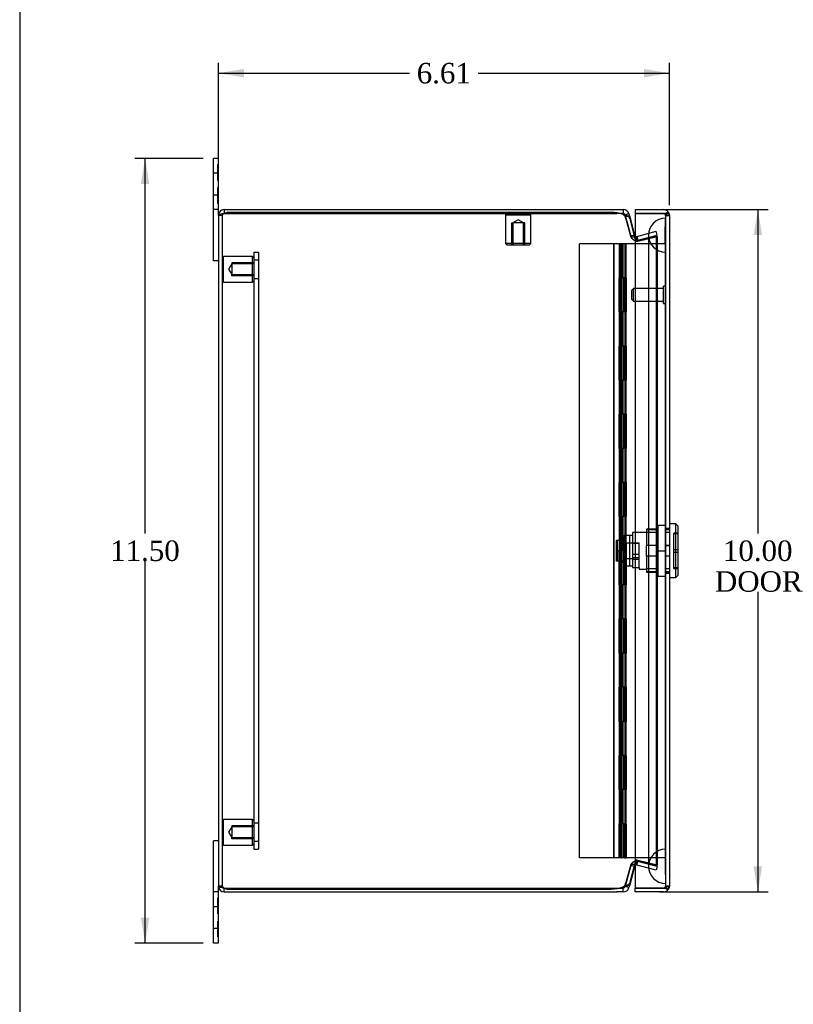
# Model space of a CAD drawing. Header units: inches. Extents: x 0.2 to 65.9, y -0.4 to 43.8.
# Tile 2 of 9: x 0.2 to 11.5, y 15 to 29.4. Entities that reach past the tile are written whole.
import ezdxf
from ezdxf.enums import TextEntityAlignment as Align
from ezdxf.lldxf.tags import DXFTag

# ---------------------------------------------------------------- set-up
doc = ezdxf.new("R2010")
doc.units = ezdxf.units.IN
doc.header["$MEASUREMENT"] = 0
for name, color, linetype in [('COM54601-12', 7, 'Continuous'), ('COM54602-8', 7, 'Continuous'), ('COM54603-5', 7, 'Continuous'), ('COM54604-3', 7, 'Continuous'), ('COM70219', 7, 'Continuous'), ('Default', 7, 'Continuous'), ('HNG14586-9B', 7, 'Continuous'), ('HNG14586-9C', 7, 'Continuous'), ('HNG14586-9P', 7, 'Continuous'), ('LOK10017', 7, 'Continuous'), ('STD26020', 7, 'Continuous'), ('STD26152', 7, 'Continuous')]:
    doc.layers.add(name, color=color, linetype=linetype)
doc.styles.add('SEACAD_Times_New_Roman', font='times.ttf')
tags = doc.linetypes.add('HIDDEN2', pattern=[0.1875, 0.125, -0.0625]).pattern_tags.tags
tags[6:7] = [DXFTag(74, 4), DXFTag(75, 0), DXFTag(340, '0'), DXFTag(46, 0.0), DXFTag(50, 0.0), DXFTag(44, 0.0), DXFTag(45, 0.0)]
tags[4:5] = [DXFTag(74, 4), DXFTag(75, 0), DXFTag(340, '0'), DXFTag(46, 0.0), DXFTag(50, 0.0), DXFTag(44, 0.0), DXFTag(45, 0.0)]
doc.dimstyles.new('HAMMOND_(STH_-_48x32)', dxfattribs={"dimtxt": 0.3, "dimasz": 0.375, "dimexe": 0.15, "dimexo": 0.15, "dimgap": 0.075, "dimtad": 0, "dimtih": 1, "dimtoh": 1, "dimzin": 0, "dimdsep": 46, "dimtxsty": 'SEACAD_Times_New_Roman', "dimblk1": '_SE_FILLED', "dimblk2": '_SE_FILLED', "dimsah": 1, "dimcen": 0.15, "dimadec": 0, "dimazin": 0, "dimtfac": 0.8, "dimtofl": 0, "dimtmove": 0, "dimatfit": 3, "dimfxl": 1, "dimtolj": 1, "dimtzin": 0, "dimarcsym": 0})

# ---------------------------------------------------------------- blocks, each defined once
blk = doc.blocks.new('SE2')
at = {"layer": 'COM54601-12', "color": 7, "linetype": 'Continuous'}
for p, q in [((3.167, 26.627), (3.167, 26.57)), ((3.167, 26.627), (8.92, 26.627)), ((3.207, 26.584), (3.167, 26.569)), ((3.167, 26.57), (3.167, 26.57)), ((8.834, 26.584), (3.207, 26.584)), ((8.92, 26.627), (9.015, 26.627)), ((9.015, 26.57), (8.959, 26.57)), ((9.015, 26.627), (9.015, 26.57)), ((9.098, 26.563), (9.043, 26.548)), ((9.098, 26.563), (9.109, 26.52)), ((3.081, 26.541), (3.081, 16.713)), ((9.109, 26.52), (9.181, 26.254)), ((9.109, 26.491), (9.181, 26.224)), ((9.181, 26.254), (9.173, 26.252)), ((9.181, 17.029), (9.109, 16.763)), ((9.181, 16.999), (9.109, 16.733)), ((9.181, 16.999), (9.173, 17.001)), ((3.167, 16.684), (3.207, 16.669)), ((3.167, 16.684), (3.167, 16.684)), ((3.167, 16.627), (3.167, 16.684)), ((3.167, 16.627), (8.92, 16.627)), ((3.207, 16.669), (8.834, 16.669)), ((9.015, 16.627), (8.92, 16.627)), ((8.959, 16.684), (9.015, 16.684)), ((9.015, 16.627), (9.015, 16.684)), ((9.098, 16.69), (9.043, 16.705)), ((9.109, 16.733), (9.098, 16.69))]:
    blk.add_line(p, q, dxfattribs=at)
at = {"layer": 'COM54601-12', "color": 7, "linetype": 'HIDDEN2'}
for p, q in [((3.167, 26.57), (8.92, 26.57)), ((8.959, 26.57), (8.92, 26.57)), ((3.138, 26.541), (3.081, 26.541)), ((3.138, 26.541), (3.138, 16.713)), ((9.054, 26.506), (9.043, 26.548)), ((9.098, 26.525), (9.043, 26.525)), ((9.054, 26.506), (9.125, 26.239)), ((9.054, 26.491), (9.125, 26.224)), ((9.216, 26.233), (9.495, 26.308)), ((9.51, 26.253), (9.495, 26.308)), ((9.173, 26.252), (9.125, 26.239)), ((9.181, 26.224), (9.125, 26.224)), ((9.208, 26.232), (9.206, 26.175)), ((9.206, 26.175), (9.231, 26.178)), ((9.208, 26.162), (9.206, 26.162)), ((9.208, 26.232), (9.216, 26.233)), ((9.208, 26.162), (9.216, 26.166)), ((9.21, 26.163), (9.214, 26.163)), ((9.214, 26.163), (9.231, 26.166)), ((9.216, 26.166), (9.495, 26.233)), ((9.216, 26.233), (9.231, 26.178)), ((9.216, 26.166), (9.231, 26.166)), ((9.231, 26.178), (9.51, 26.253)), ((9.231, 26.166), (9.51, 26.233)), ((9.495, 26.233), (9.495, 17.02)), ((9.51, 26.233), (9.495, 26.233)), ((9.51, 26.233), (9.51, 17.02)), ((9.125, 17.029), (9.054, 16.763)), ((9.181, 17.029), (9.125, 17.029)), ((9.208, 17.091), (9.206, 17.091)), ((9.208, 17.021), (9.206, 17.078)), ((9.231, 17.075), (9.206, 17.078)), ((9.216, 17.087), (9.208, 17.091)), ((9.214, 17.09), (9.21, 17.09)), ((9.231, 17.087), (9.214, 17.09)), ((9.495, 17.02), (9.216, 17.087)), ((9.216, 17.087), (9.231, 17.087)), ((9.216, 17.02), (9.231, 17.075)), ((9.51, 17.02), (9.231, 17.087)), ((9.51, 17), (9.231, 17.075)), ((9.125, 17.014), (9.054, 16.748)), ((9.173, 17.001), (9.125, 17.014)), ((9.216, 17.02), (9.208, 17.021)), ((9.495, 16.945), (9.216, 17.02)), ((9.51, 17.02), (9.495, 17.02)), ((9.51, 17), (9.495, 16.945)), ((9.043, 16.705), (9.054, 16.748)), ((3.138, 16.713), (3.081, 16.713)), ((3.167, 16.684), (8.92, 16.684)), ((8.92, 16.684), (8.959, 16.684)), ((9.098, 16.728), (9.043, 16.728))]:
    blk.add_line(p, q, dxfattribs=at)
at = {"layer": 'COM54601-12', "color": 7, "linetype": 'Continuous'}
for centre, radius, start, end in [((3.167, 26.541), 0.086, 90, 180), ((3.167, 26.541), 0.029, 90, 114.2827), ((8.834, 26.046), 0.539, 70.3532, 90), ((9.015, 26.541), 0.086, 15, 90), ((9.015, 26.541), 0.029, 15, 90), ((9.209, 26.261), 0.029, 195, 234.6248), ((9.346, 26.261), 0.17, 192.4667, 204.305), ((9.346, 16.993), 0.17, 155.695, 167.5334), ((9.209, 16.992), 0.029, 125.3752, 165), ((3.167, 16.713), 0.086, 180, 270), ((3.167, 16.713), 0.029, 245.7173, 270), ((8.834, 17.207), 0.539, 270, 289.6468), ((9.015, 16.713), 0.029, 270, 345), ((9.015, 16.713), 0.086, 270, 345)]:
    blk.add_arc(centre, radius, start, end, dxfattribs=at)
at = {"layer": 'COM54601-12', "color": 7, "linetype": 'HIDDEN2'}
for centre, radius, start, end in [((3.167, 26.541), 0.029, 114.2827, 180), ((9.209, 26.261), 0.086, 195, 268.4827), ((9.209, 26.261), 0.029, 234.6248, 268.4827), ((9.346, 26.261), 0.17, 204.305, 215.3089), ((9.209, 16.992), 0.086, 91.5173, 165), ((9.346, 16.993), 0.17, 144.6911, 155.695), ((9.209, 16.992), 0.029, 91.5173, 125.3752), ((3.167, 16.713), 0.029, 180, 245.7173)]:
    blk.add_arc(centre, radius, start, end, dxfattribs=at)
for centre, major_axis, start_param, end_param in [((9.004, 26.288), (0, 0.281), -0.768068, -0.568214), ((9.004, 16.965), (0, -0.281), 0.568214, 0.768068)]:
    blk.add_ellipse(centre, major_axis=major_axis, ratio=0.258819, start_param=start_param, end_param=end_param, dxfattribs=at)
at = {"layer": 'COM54601-12', "color": 7, "linetype": 'Continuous'}
for centre, major_axis, start_param, end_param in [((9.059, 26.288), (0, 0.281), -0.768068, -0.568214), ((9.059, 16.965), (0, -0.281), 0.568214, 0.768068)]:
    blk.add_ellipse(centre, major_axis=major_axis, ratio=0.258819, start_param=start_param, end_param=end_param, dxfattribs=at)
for points in [[(3.167, 26.569), (3.155, 26.567), (3.144, 26.565), (3.123, 26.56), (3.114, 26.557), (3.098, 26.553), (3.092, 26.55), (3.083, 26.545), (3.081, 26.543), (3.081, 26.541)], [(9.015, 26.553), (9.025, 26.551), (9.034, 26.549), (9.052, 26.545), (9.061, 26.543), (9.076, 26.539), (9.082, 26.536), (9.092, 26.531), (9.095, 26.528), (9.098, 26.525)], [(3.081, 16.713), (3.081, 16.71), (3.083, 16.708), (3.092, 16.703), (3.098, 16.701), (3.114, 16.696), (3.123, 16.693), (3.144, 16.689), (3.155, 16.686), (3.167, 16.684)], [(9.098, 16.728), (9.095, 16.725), (9.092, 16.722), (9.082, 16.717), (9.076, 16.715), (9.061, 16.71), (9.052, 16.708), (9.034, 16.704), (9.025, 16.702), (9.015, 16.7)]]:
    blk.add_open_spline(points, degree=3, knots=[0, 0, 0, 0, 0.25, 0.25, 0.5, 0.5, 0.75, 0.75, 1, 1, 1, 1], dxfattribs=at)
at = {"layer": 'COM54601-12', "color": 7, "linetype": 'HIDDEN2'}
for points, knots in [([(3.167, 26.569), (3.163, 26.567), (3.159, 26.565), (3.152, 26.56), (3.149, 26.557), (3.143, 26.553), (3.141, 26.55), (3.138, 26.545), (3.138, 26.543), (3.138, 26.541)], [0, 0, 0, 0, 0.25, 0.25, 0.5, 0.5, 0.75, 0.75, 1, 1, 1, 1]), ([(9.015, 26.553), (9.016, 26.553), (9.018, 26.551), (9.021, 26.549), (9.024, 26.547), (9.027, 26.545), (9.03, 26.543), (9.033, 26.54), (9.036, 26.537), (9.039, 26.533), (9.041, 26.53), (9.042, 26.527), (9.043, 26.525)], [0, 0, 0, 0, 0.080113, 0.16076, 0.241962, 0.323735, 0.406095, 0.489057, 0.614609, 0.741594, 0.870047, 1, 1, 1, 1]), ([(9.125, 26.224), (9.13, 26.214), (9.141, 26.204), (9.17, 26.183), (9.188, 26.173), (9.206, 26.162)], [0, 0, 0, 0, 0.5, 0.5, 1, 1, 1, 1]), ([(9.206, 17.091), (9.188, 17.08), (9.17, 17.07), (9.141, 17.05), (9.13, 17.039), (9.125, 17.029)], [0, 0, 0, 0, 0.5, 0.5, 1, 1, 1, 1]), ([(3.138, 16.713), (3.138, 16.71), (3.138, 16.708), (3.141, 16.703), (3.143, 16.701), (3.149, 16.696), (3.152, 16.693), (3.159, 16.689), (3.163, 16.686), (3.167, 16.684)], [0, 0, 0, 0, 0.25, 0.25, 0.5, 0.5, 0.75, 0.75, 1, 1, 1, 1]), ([(9.043, 16.728), (9.042, 16.727), (9.042, 16.725), (9.041, 16.722), (9.039, 16.72), (9.037, 16.717), (9.035, 16.715), (9.032, 16.712), (9.029, 16.709), (9.024, 16.706), (9.02, 16.703), (9.016, 16.701), (9.015, 16.7)], [0, 0, 0, 0, 0.086835, 0.173002, 0.258508, 0.343362, 0.427575, 0.511159, 0.635327, 0.758153, 0.879691, 1, 1, 1, 1])]:
    blk.add_open_spline(points, degree=3, knots=knots, dxfattribs=at)
at = {"layer": 'COM54602-8', "color": 7, "linetype": 'Continuous'}
for p, q in [((9.192, 26.627), (9.192, 26.57)), ((9.192, 26.627), (9.606, 26.627)), ((9.192, 26.57), (9.192, 16.684)), ((9.192, 26.57), (9.606, 26.57)), ((9.606, 26.57), (9.192, 26.57)), ((9.606, 26.57), (9.606, 26.57)), ((9.639, 26.57), (9.606, 26.57)), ((9.606, 26.57), (9.671, 26.57)), ((9.639, 26.57), (9.671, 26.597)), ((9.692, 26.541), (9.692, 16.713)), ((9.692, 26.541), (9.692, 26.541)), ((9.692, 26.541), (9.692, 26.541)), ((9.192, 16.684), (9.606, 16.684)), ((9.192, 16.627), (9.192, 16.684)), ((9.606, 16.684), (9.192, 16.684)), ((9.606, 16.627), (9.192, 16.627)), ((9.606, 16.683), (9.606, 16.684)), ((9.606, 16.684), (9.671, 16.684)), ((9.606, 16.683), (9.639, 16.683)), ((9.639, 16.683), (9.671, 16.656)), ((9.692, 16.713), (9.692, 16.712)), ((9.692, 16.712), (9.692, 16.712))]:
    blk.add_line(p, q, dxfattribs=at)
at = {"layer": 'COM54602-8', "color": 7, "linetype": 'HIDDEN2'}
for p, q in [((9.606, 26.569), (9.606, 26.57)), ((9.635, 26.541), (9.635, 26.127)), ((9.635, 26.541), (9.692, 26.541)), ((9.692, 26.541), (9.635, 26.541)), ((9.635, 21.958), (9.692, 21.958)), ((9.635, 21.702), (9.692, 21.702)), ((9.635, 21.551), (9.692, 21.551)), ((9.635, 21.296), (9.692, 21.296)), ((9.635, 17.127), (9.635, 16.713)), ((9.606, 16.684), (9.606, 16.684)), ((9.635, 16.713), (9.692, 16.713)), ((9.692, 16.712), (9.635, 16.712))]:
    blk.add_line(p, q, dxfattribs=at)
at = {"layer": 'COM54602-8', "color": 7, "linetype": 'Continuous'}
for centre, start, end in [((9.606, 26.541), 41.3079, 90), ((9.606, 26.541), 0.2374, 41.3079), ((9.606, 26.541), 0, 0.1266), ((9.606, 16.713), 270, 318.6921), ((9.606, 16.713), 318.6921, 359.7626), ((9.606, 16.713), 359.8734, 0)]:
    blk.add_arc(centre, 0.086, start, end, dxfattribs=at)
at = {"layer": 'COM54602-8', "color": 7, "linetype": 'HIDDEN2'}
for centre, start, end in [((9.606, 26.541), 0.3756, 90), ((9.606, 26.54), 0.3756, 90), ((9.606, 26.541), 0, 0.3756), ((9.606, 16.713), 270, 359.6244), ((9.606, 16.713), 270, 359.6244), ((9.606, 16.713), 359.6244, 0)]:
    blk.add_arc(centre, 0.029, start, end, dxfattribs=at)
for points, knots in [([(9.692, 26.541), (9.687, 26.541), (9.683, 26.541), (9.678, 26.541), (9.673, 26.541), (9.668, 26.541), (9.663, 26.541), (9.661, 26.541), (9.659, 26.541), (9.657, 26.541), (9.655, 26.542), (9.653, 26.542), (9.651, 26.542), (9.651, 26.542), (9.65, 26.543), (9.65, 26.543), (9.649, 26.543), (9.649, 26.544), (9.648, 26.544), (9.648, 26.545), (9.647, 26.546), (9.647, 26.547), (9.646, 26.551), (9.645, 26.556), (9.643, 26.56), (9.642, 26.563), (9.641, 26.567), (9.639, 26.57)], [0, 0, 0, 0, 0.171341, 0.171341, 0.171341, 0.349707, 0.349707, 0.349707, 0.424508, 0.424508, 0.424508, 0.500067, 0.500067, 0.500067, 0.522528, 0.522528, 0.522528, 0.545152, 0.545152, 0.545152, 0.596514, 0.596514, 0.596514, 0.830327, 0.830327, 0.830327, 1, 1, 1, 1]), ([(9.639, 26.57), (9.642, 26.565), (9.643, 26.56), (9.645, 26.553), (9.646, 26.551), (9.647, 26.547), (9.647, 26.546), (9.648, 26.544), (9.648, 26.544), (9.65, 26.543), (9.65, 26.542), (9.653, 26.542), (9.654, 26.541), (9.658, 26.541), (9.66, 26.541), (9.665, 26.541), (9.668, 26.541), (9.678, 26.541), (9.685, 26.541), (9.692, 26.541)], [0, 0, 0, 0, 0.25, 0.25, 0.375, 0.375, 0.4375, 0.4375, 0.46875, 0.46875, 0.5, 0.5, 0.5625, 0.5625, 0.625, 0.625, 0.75, 0.75, 1, 1, 1, 1]), ([(9.692, 16.712), (9.687, 16.712), (9.683, 16.712), (9.678, 16.712), (9.673, 16.712), (9.668, 16.712), (9.663, 16.712), (9.661, 16.712), (9.659, 16.712), (9.657, 16.712), (9.655, 16.712), (9.653, 16.712), (9.651, 16.711), (9.651, 16.711), (9.65, 16.711), (9.65, 16.71), (9.649, 16.71), (9.649, 16.71), (9.648, 16.709), (9.648, 16.708), (9.647, 16.707), (9.647, 16.707), (9.646, 16.702), (9.645, 16.698), (9.643, 16.693), (9.642, 16.69), (9.641, 16.687), (9.639, 16.684)], [0, 0, 0, 0, 0.171341, 0.171341, 0.171341, 0.349707, 0.349707, 0.349707, 0.424508, 0.424508, 0.424508, 0.500067, 0.500067, 0.500067, 0.522528, 0.522528, 0.522528, 0.545152, 0.545152, 0.545152, 0.596514, 0.596514, 0.596514, 0.830327, 0.830327, 0.830327, 1, 1, 1, 1]), ([(9.639, 16.683), (9.642, 16.688), (9.643, 16.693), (9.645, 16.7), (9.646, 16.702), (9.647, 16.706), (9.647, 16.707), (9.648, 16.709), (9.648, 16.709), (9.65, 16.71), (9.65, 16.711), (9.653, 16.711), (9.654, 16.712), (9.658, 16.712), (9.66, 16.712), (9.665, 16.712), (9.668, 16.712), (9.678, 16.712), (9.685, 16.712), (9.692, 16.712)], [0, 0, 0, 0, 0.25, 0.25, 0.375, 0.375, 0.4375, 0.4375, 0.46875, 0.46875, 0.5, 0.5, 0.5625, 0.5625, 0.625, 0.625, 0.75, 0.75, 1, 1, 1, 1])]:
    blk.add_open_spline(points, degree=3, knots=knots, dxfattribs=at)
at = {"layer": 'COM54602-8', "color": 7, "linetype": 'Continuous'}
for points in [[(9.671, 26.57), (9.677, 26.565), (9.683, 26.56), (9.69, 26.55), (9.692, 26.546), (9.692, 26.541)], [(9.671, 16.684), (9.677, 16.688), (9.683, 16.693), (9.69, 16.703), (9.692, 16.708), (9.692, 16.712)]]:
    blk.add_open_spline(points, degree=3, knots=[0, 0, 0, 0, 0.5, 0.5, 1, 1, 1, 1], dxfattribs=at)
at = {"layer": 'COM54603-5', "color": 7, "linetype": 'HIDDEN2'}
for p, q in [((3.598, 26.002), (3.598, 17.252)), ((3.598, 26.002), (3.67, 26.002)), ((3.67, 26.002), (3.67, 17.252)), ((3.67, 25.884), (3.598, 25.884)), ((3.598, 25.619), (3.67, 25.619)), ((3.67, 17.634), (3.598, 17.634)), ((3.598, 17.369), (3.67, 17.369)), ((3.598, 17.252), (3.67, 17.252))]:
    blk.add_line(p, q, dxfattribs=at)
at = {"layer": 'COM54604-3', "color": 7, "linetype": 'Continuous'}
for p, q in [((3.009, 27.154), (3.009, 27.377)), ((3.081, 27.377), (3.009, 27.377)), ((3.081, 27.154), (3.081, 27.377)), ((3.009, 26.627), (3.009, 27.154)), ((3.081, 26.627), (3.081, 27.154)), ((3.009, 25.877), (3.009, 26.627)), ((3.081, 26.627), (3.009, 26.627)), ((3.081, 26.541), (3.081, 26.627)), ((3.081, 25.877), (3.009, 25.877)), ((3.009, 16.627), (3.009, 17.377)), ((3.081, 17.377), (3.009, 17.377)), ((3.009, 16.099), (3.009, 16.627)), ((3.081, 16.627), (3.009, 16.627)), ((3.081, 16.627), (3.081, 16.713)), ((3.081, 16.099), (3.081, 16.627)), ((3.009, 15.877), (3.009, 16.099)), ((3.081, 15.877), (3.081, 16.099)), ((3.081, 15.877), (3.009, 15.877))]:
    blk.add_line(p, q, dxfattribs=at)
at = {"layer": 'COM54604-3', "color": 7, "linetype": 'HIDDEN2'}
for p, q in [((3.071, 27.287), (3.081, 27.287)), ((3.071, 27.055), (3.071, 27.287)), ((3.081, 27.158), (3.009, 27.158)), ((3.071, 27.202), (3.081, 27.202)), ((3.071, 27.171), (3.081, 27.171)), ((3.071, 27.055), (3.081, 27.055)), ((3.009, 26.845), (3.081, 26.845)), ((3.071, 26.948), (3.081, 26.948)), ((3.071, 26.716), (3.071, 26.948)), ((3.071, 26.832), (3.081, 26.832)), ((3.071, 26.801), (3.081, 26.801)), ((3.071, 26.716), (3.081, 26.716)), ((3.071, 16.538), (3.081, 16.538)), ((3.071, 16.306), (3.071, 16.538)), ((3.071, 16.453), (3.081, 16.453)), ((3.081, 16.408), (3.009, 16.408)), ((3.071, 16.422), (3.081, 16.422)), ((3.071, 16.306), (3.081, 16.306)), ((3.071, 16.199), (3.081, 16.199)), ((3.071, 15.967), (3.071, 16.199)), ((3.009, 16.095), (3.081, 16.095)), ((3.071, 16.083), (3.081, 16.083)), ((3.071, 16.052), (3.081, 16.052)), ((3.071, 15.967), (3.081, 15.967))]:
    blk.add_line(p, q, dxfattribs=at)
at = {"layer": 'COM70219', "color": 7, "linetype": 'HIDDEN2'}
for p, q in [((9.631, 26.252), (9.633, 26.501)), ((9.633, 26.501), (9.633, 26.002)), ((9.633, 26.501), (9.634, 26.501)), ((9.634, 26.501), (9.634, 26.002)), ((9.385, 26.252), (9.385, 26.002)), ((9.631, 26.252), (9.631, 26.002)), ((9.633, 26.003), (9.631, 26.252)), ((9.385, 26.002), (9.385, 17.252)), ((9.631, 26.002), (9.631, 17.252)), ((9.634, 26.003), (9.633, 26.003)), ((9.633, 26.002), (9.633, 17.252)), ((9.634, 26.002), (9.634, 17.252)), ((9.385, 17.252), (9.385, 17.002)), ((9.631, 17.252), (9.631, 17.002)), ((9.633, 17.251), (9.631, 17.002)), ((9.633, 17.252), (9.633, 16.753)), ((9.634, 17.251), (9.633, 17.251)), ((9.634, 17.252), (9.634, 16.753)), ((9.631, 17.002), (9.633, 16.753)), ((9.633, 16.753), (9.634, 16.753))]:
    blk.add_line(p, q, dxfattribs=at)
for centre in [(9.635, 26.252), (9.635, 17.002)]:
    blk.add_arc(centre, 0.25, 90, 270, dxfattribs=at)
at = {"layer": 'HNG14586-9B', "color": 7, "linetype": 'Continuous'}
for p, q in [((8.375, 17.127), (8.375, 26.127)), ((8.876, 26.127), (8.375, 26.127)), ((8.876, 17.127), (8.876, 26.127)), ((8.955, 26.127), (8.876, 26.127)), ((9.055, 25.627), (8.955, 25.627)), ((8.955, 25.627), (8.955, 25.127)), ((9.055, 25.127), (9.055, 25.627)), ((9.055, 25.127), (8.955, 25.127)), ((9.055, 24.627), (8.955, 24.627)), ((8.955, 24.627), (8.955, 24.127)), ((9.055, 24.127), (9.055, 24.627)), ((9.055, 24.127), (8.955, 24.127)), ((8.962, 24.127), (8.962, 24.127)), ((9.055, 23.627), (8.955, 23.627)), ((8.955, 23.627), (8.955, 23.127)), ((9.055, 23.127), (9.055, 23.627)), ((9.055, 23.127), (8.955, 23.127)), ((8.962, 23.127), (8.962, 23.127)), ((9.055, 22.627), (8.955, 22.627)), ((8.955, 22.627), (8.955, 22.127)), ((9.055, 22.127), (9.055, 22.627)), ((9.055, 22.127), (8.955, 22.127)), ((8.962, 22.127), (8.962, 22.127)), ((9.055, 21.627), (8.955, 21.627)), ((8.955, 21.627), (8.955, 21.127)), ((9.055, 21.127), (9.055, 21.627)), ((9.055, 21.127), (8.955, 21.127)), ((8.962, 21.127), (8.962, 21.127)), ((9.055, 20.627), (8.955, 20.627)), ((8.955, 20.627), (8.955, 20.127)), ((9.055, 20.127), (9.055, 20.627)), ((9.055, 20.127), (8.955, 20.127)), ((8.962, 20.127), (8.962, 20.127)), ((9.055, 19.627), (8.955, 19.627)), ((8.955, 19.627), (8.955, 19.127)), ((9.055, 19.127), (9.055, 19.627)), ((9.055, 19.127), (8.955, 19.127)), ((8.962, 19.127), (8.962, 19.127)), ((9.055, 18.627), (8.955, 18.627)), ((8.955, 18.627), (8.955, 18.127)), ((9.055, 18.127), (9.055, 18.627)), ((9.055, 18.127), (8.955, 18.127)), ((8.962, 18.127), (8.962, 18.127)), ((9.055, 17.627), (8.955, 17.627)), ((8.955, 17.627), (8.955, 17.127)), ((9.055, 17.127), (9.055, 17.627)), ((8.876, 17.127), (8.375, 17.127)), ((8.962, 17.127), (8.876, 17.127)), ((9.055, 17.127), (8.955, 17.127)), ((9.002, 17.127), (8.962, 17.127)), ((8.962, 17.127), (8.962, 17.127)), ((9.002, 17.127), (9.002, 17.127))]:
    blk.add_line(p, q, dxfattribs=at)
at = {"layer": 'HNG14586-9B', "color": 7, "linetype": 'HIDDEN2'}
for p, q in [((8.884, 17.127), (8.884, 26.127)), ((8.962, 26.127), (8.962, 25.627)), ((9.002, 25.627), (9.002, 26.127)), ((8.957, 25.127), (8.957, 25.627)), ((8.966, 25.627), (8.966, 25.127)), ((8.98, 25.627), (8.98, 25.127)), ((8.981, 25.127), (8.981, 25.627)), ((9.016, 25.127), (9.016, 25.627)), ((9.03, 25.127), (9.03, 25.627)), ((9.039, 25.127), (9.039, 25.627)), ((8.962, 25.127), (8.962, 24.627)), ((9.002, 24.627), (9.002, 25.127)), ((8.957, 24.127), (8.957, 24.627)), ((8.966, 24.627), (8.966, 24.127)), ((8.98, 24.627), (8.98, 24.127)), ((8.981, 24.127), (8.981, 24.627)), ((9.016, 24.127), (9.016, 24.627)), ((9.03, 24.127), (9.03, 24.627)), ((9.039, 24.127), (9.039, 24.627)), ((8.962, 24.127), (8.962, 23.627)), ((9.002, 23.627), (9.002, 24.127)), ((8.957, 23.127), (8.957, 23.627)), ((8.966, 23.627), (8.966, 23.127)), ((8.98, 23.627), (8.98, 23.127)), ((8.981, 23.127), (8.981, 23.627)), ((9.016, 23.127), (9.016, 23.627)), ((9.03, 23.127), (9.03, 23.627)), ((9.039, 23.127), (9.039, 23.627)), ((8.962, 23.127), (8.962, 22.627)), ((9.002, 22.627), (9.002, 23.127)), ((8.957, 22.127), (8.957, 22.627)), ((8.966, 22.627), (8.966, 22.127)), ((8.98, 22.627), (8.98, 22.127)), ((8.981, 22.127), (8.981, 22.627)), ((9.016, 22.127), (9.016, 22.627)), ((9.03, 22.127), (9.03, 22.627)), ((9.039, 22.127), (9.039, 22.627)), ((8.962, 22.127), (8.962, 21.627)), ((9.002, 21.627), (9.002, 22.127)), ((8.957, 21.127), (8.957, 21.627)), ((8.966, 21.627), (8.966, 21.127)), ((8.98, 21.627), (8.98, 21.127)), ((8.981, 21.127), (8.981, 21.627)), ((9.016, 21.127), (9.016, 21.627)), ((9.03, 21.127), (9.03, 21.627)), ((9.039, 21.127), (9.039, 21.627)), ((8.962, 21.127), (8.962, 20.627)), ((9.002, 20.627), (9.002, 21.127)), ((8.957, 20.127), (8.957, 20.627)), ((8.966, 20.627), (8.966, 20.127)), ((8.98, 20.627), (8.98, 20.127)), ((8.981, 20.127), (8.981, 20.627)), ((9.016, 20.127), (9.016, 20.627)), ((9.03, 20.127), (9.03, 20.627)), ((9.039, 20.127), (9.039, 20.627)), ((8.962, 20.127), (8.962, 19.627)), ((9.002, 19.627), (9.002, 20.127)), ((8.957, 19.127), (8.957, 19.627)), ((8.966, 19.627), (8.966, 19.127)), ((8.98, 19.627), (8.98, 19.127)), ((8.981, 19.127), (8.981, 19.627)), ((9.016, 19.127), (9.016, 19.627)), ((9.03, 19.127), (9.03, 19.627)), ((9.039, 19.127), (9.039, 19.627)), ((8.962, 19.127), (8.962, 18.627)), ((9.002, 18.627), (9.002, 19.127)), ((8.957, 18.127), (8.957, 18.627)), ((8.966, 18.627), (8.966, 18.127)), ((8.98, 18.627), (8.98, 18.127)), ((8.981, 18.127), (8.981, 18.627)), ((9.016, 18.127), (9.016, 18.627)), ((9.03, 18.127), (9.03, 18.627)), ((9.039, 18.127), (9.039, 18.627)), ((8.962, 18.127), (8.962, 17.627)), ((9.002, 17.627), (9.002, 18.127)), ((8.957, 17.127), (8.957, 17.627)), ((8.966, 17.627), (8.966, 17.127)), ((8.98, 17.627), (8.98, 17.127)), ((8.981, 17.127), (8.981, 17.627)), ((9.016, 17.127), (9.016, 17.627)), ((9.03, 17.127), (9.03, 17.627)), ((9.039, 17.127), (9.039, 17.627))]:
    blk.add_line(p, q, dxfattribs=at)
at = {"layer": 'HNG14586-9C', "color": 7, "linetype": 'Continuous'}
for p, q in [((9.054, 26.127), (8.955, 26.127)), ((8.955, 26.127), (8.955, 25.627)), ((9.192, 26.127), (9.054, 26.127)), ((9.054, 26.127), (9.054, 25.627)), ((9.054, 25.627), (8.955, 25.627)), ((9.061, 25.627), (9.055, 25.627)), ((9.061, 25.127), (9.061, 25.627)), ((9.054, 25.127), (8.955, 25.127)), ((8.955, 25.127), (8.955, 24.627)), ((9.054, 25.127), (9.054, 24.627)), ((9.061, 25.127), (9.055, 25.127)), ((9.054, 24.627), (8.955, 24.627)), ((9.061, 24.627), (9.055, 24.627)), ((9.061, 24.127), (9.061, 24.627)), ((9.054, 24.127), (8.955, 24.127)), ((8.955, 24.127), (8.955, 23.627)), ((9.033, 24.127), (9.033, 24.127)), ((9.054, 24.127), (9.054, 23.627)), ((9.061, 24.127), (9.054, 24.127)), ((9.054, 23.627), (8.955, 23.627)), ((9.061, 23.627), (9.055, 23.627)), ((9.061, 23.127), (9.061, 23.627)), ((9.054, 23.127), (8.955, 23.127)), ((8.955, 23.127), (8.955, 22.627)), ((9.033, 23.127), (9.033, 23.127)), ((9.054, 23.127), (9.054, 22.627)), ((9.061, 23.127), (9.054, 23.127)), ((9.054, 22.627), (8.955, 22.627)), ((9.061, 22.627), (9.055, 22.627)), ((9.061, 22.127), (9.061, 22.627)), ((9.054, 22.127), (8.955, 22.127)), ((8.955, 22.127), (8.955, 21.627)), ((9.033, 22.127), (9.033, 22.127)), ((9.054, 22.127), (9.054, 21.627)), ((9.061, 22.127), (9.054, 22.127)), ((9.054, 21.627), (8.955, 21.627)), ((9.061, 21.627), (9.055, 21.627)), ((9.061, 21.127), (9.061, 21.627)), ((9.054, 21.127), (8.955, 21.127)), ((8.955, 21.127), (8.955, 20.627)), ((9.033, 21.127), (9.033, 21.127)), ((9.054, 21.127), (9.054, 20.627)), ((9.061, 21.127), (9.054, 21.127)), ((9.054, 20.627), (8.955, 20.627)), ((9.061, 20.627), (9.055, 20.627)), ((9.061, 20.127), (9.061, 20.627)), ((9.054, 20.127), (8.955, 20.127)), ((8.955, 20.127), (8.955, 19.627)), ((9.033, 20.127), (9.033, 20.127)), ((9.054, 20.127), (9.054, 19.627)), ((9.061, 20.127), (9.054, 20.127)), ((9.054, 19.627), (8.955, 19.627)), ((9.061, 19.627), (9.055, 19.627)), ((9.061, 19.127), (9.061, 19.627)), ((9.054, 19.127), (8.955, 19.127)), ((8.955, 19.127), (8.955, 18.627)), ((9.033, 19.127), (9.033, 19.127)), ((9.054, 19.127), (9.054, 18.627)), ((9.061, 19.127), (9.054, 19.127)), ((9.054, 18.627), (8.955, 18.627)), ((9.061, 18.627), (9.055, 18.627)), ((9.061, 18.127), (9.061, 18.627)), ((9.054, 18.127), (8.955, 18.127)), ((8.955, 18.127), (8.955, 17.627)), ((9.033, 18.127), (9.033, 18.127)), ((9.054, 18.127), (9.054, 17.627)), ((9.061, 18.127), (9.054, 18.127)), ((9.054, 17.627), (8.955, 17.627)), ((9.061, 17.627), (9.055, 17.627)), ((9.061, 17.127), (9.061, 17.627)), ((9.033, 17.127), (9.033, 17.127)), ((9.033, 17.127), (9.061, 17.127)), ((9.192, 17.127), (9.061, 17.127))]:
    blk.add_line(p, q, dxfattribs=at)
at = {"layer": 'HNG14586-9C', "color": 7, "linetype": 'HIDDEN2'}
for p, q in [((8.98, 26.127), (8.98, 25.627)), ((9.005, 25.627), (9.005, 26.127)), ((9.03, 25.627), (9.03, 26.127)), ((9.053, 25.627), (9.053, 26.127)), ((9.635, 26.127), (9.192, 26.127)), ((9.635, 17.127), (9.635, 26.127)), ((9.033, 25.627), (9.033, 25.127)), ((8.98, 25.127), (8.98, 24.627)), ((9.005, 24.627), (9.005, 25.127)), ((9.03, 24.627), (9.03, 25.127)), ((9.053, 24.627), (9.053, 25.127)), ((9.033, 24.627), (9.033, 24.127)), ((9.055, 24.627), (9.054, 24.627)), ((8.98, 24.127), (8.98, 23.627)), ((9.005, 23.627), (9.005, 24.127)), ((9.03, 23.627), (9.03, 24.127)), ((9.053, 23.627), (9.053, 24.127)), ((9.033, 23.627), (9.033, 23.127)), ((9.055, 23.627), (9.054, 23.627)), ((8.98, 23.127), (8.98, 22.627)), ((9.005, 22.627), (9.005, 23.127)), ((9.03, 22.627), (9.03, 23.127)), ((9.053, 22.627), (9.053, 23.127)), ((9.033, 22.627), (9.033, 22.127)), ((9.055, 22.627), (9.054, 22.627)), ((8.98, 22.127), (8.98, 21.627)), ((9.005, 21.627), (9.005, 22.127)), ((9.03, 21.627), (9.03, 22.127)), ((9.053, 21.627), (9.053, 22.127)), ((9.033, 21.627), (9.033, 21.127)), ((9.055, 21.627), (9.054, 21.627)), ((8.98, 21.127), (8.98, 20.627)), ((9.005, 20.627), (9.005, 21.127)), ((9.03, 20.627), (9.03, 21.127)), ((9.053, 20.627), (9.053, 21.127)), ((9.033, 20.627), (9.033, 20.127)), ((9.055, 20.627), (9.054, 20.627)), ((8.98, 20.127), (8.98, 19.627)), ((9.005, 19.627), (9.005, 20.127)), ((9.03, 19.627), (9.03, 20.127)), ((9.053, 19.627), (9.053, 20.127)), ((9.033, 19.627), (9.033, 19.127)), ((9.055, 19.627), (9.054, 19.627)), ((8.98, 19.127), (8.98, 18.627)), ((9.005, 18.627), (9.005, 19.127)), ((9.03, 18.627), (9.03, 19.127)), ((9.053, 18.627), (9.053, 19.127)), ((9.033, 18.627), (9.033, 18.127)), ((9.055, 18.627), (9.054, 18.627)), ((8.98, 18.127), (8.98, 17.627)), ((9.005, 17.627), (9.005, 18.127)), ((9.03, 17.627), (9.03, 18.127)), ((9.053, 17.627), (9.053, 18.127)), ((9.033, 17.627), (9.033, 17.127)), ((9.055, 17.627), (9.054, 17.627)), ((9.635, 17.127), (9.192, 17.127))]:
    blk.add_line(p, q, dxfattribs=at)
at = {"layer": 'HNG14586-9P', "color": 7, "linetype": 'HIDDEN2'}
for p, q in [((8.982, 26.122), (8.982, 24.127)), ((9.027, 24.127), (9.027, 26.122)), ((8.982, 24.127), (8.982, 23.127)), ((9.027, 23.127), (9.027, 24.127)), ((8.982, 23.127), (8.982, 22.127)), ((9.027, 22.127), (9.027, 23.127)), ((8.982, 22.127), (8.982, 21.127)), ((9.027, 21.127), (9.027, 22.127)), ((8.982, 21.127), (8.982, 20.127)), ((9.027, 20.127), (9.027, 21.127)), ((8.982, 20.127), (8.982, 19.127)), ((9.027, 19.127), (9.027, 20.127)), ((8.982, 19.127), (8.982, 18.127)), ((9.027, 18.127), (9.027, 19.127)), ((8.982, 18.127), (8.982, 17.132)), ((9.027, 17.132), (9.027, 18.127))]:
    blk.add_line(p, q, dxfattribs=at)
at = {"layer": 'HNG14586-9P', "color": 7, "linetype": 'Continuous'}
for p, q in [((8.982, 24.127), (8.982, 24.127)), ((9.027, 24.127), (9.027, 24.127)), ((8.982, 23.127), (8.982, 23.127)), ((9.027, 23.127), (9.027, 23.127)), ((8.982, 22.127), (8.982, 22.127)), ((9.027, 22.127), (9.027, 22.127)), ((8.982, 21.127), (8.982, 21.127)), ((9.027, 21.127), (9.027, 21.127)), ((8.982, 20.127), (8.982, 20.127)), ((9.027, 20.127), (9.027, 20.127)), ((8.982, 19.127), (8.982, 19.127)), ((9.027, 19.127), (9.027, 19.127)), ((8.982, 18.127), (8.982, 18.127)), ((9.027, 18.127), (9.027, 18.127))]:
    blk.add_line(p, q, dxfattribs=at)
at = {"layer": 'HNG14586-9P', "color": 7, "linetype": 'HIDDEN2'}
for centre, start, end in [((8.987, 26.122), 90, 180), ((9.022, 26.122), 0, 90), ((8.987, 17.132), 180, 270), ((9.022, 17.132), 270, 0)]:
    blk.add_arc(centre, 0.005, start, end, dxfattribs=at)
at = {"layer": 'LOK10017', "color": 7, "linetype": 'HIDDEN2'}
for p, q in [((9.358, 21.942), (9.358, 21.931)), ((9.523, 21.942), (9.358, 21.942)), ((9.523, 22.002), (9.635, 22.002)), ((9.523, 22.002), (9.523, 21.627)), ((9.692, 21.942), (9.635, 21.942)), ((9.635, 21.942), (9.635, 21.893)), ((9.044, 21.844), (9.009, 21.802)), ((9.009, 21.779), (9.009, 21.802)), ((9.012, 21.794), (9.012, 21.46)), ((9.02, 21.854), (9.059, 21.854)), ((9.044, 21.844), (9.044, 21.409)), ((9.059, 21.844), (9.044, 21.844)), ((9.059, 21.854), (9.152, 21.854)), ((9.059, 21.739), (9.059, 21.854)), ((9.105, 21.794), (9.105, 21.46)), ((9.152, 21.894), (9.152, 21.854)), ((9.358, 21.894), (9.152, 21.894)), ((9.152, 21.854), (9.152, 21.739)), ((9.358, 21.931), (9.358, 21.708)), ((9.523, 21.931), (9.358, 21.931)), ((9.523, 21.893), (9.358, 21.893)), ((9.692, 21.931), (9.635, 21.931)), ((9.692, 21.893), (9.635, 21.893)), ((9.754, 21.369), (9.754, 21.885)), ((9.814, 21.885), (9.754, 21.885)), ((9.814, 21.875), (9.754, 21.875)), ((9.01, 21.779), (8.909, 21.779)), ((8.909, 21.779), (8.909, 21.627)), ((8.929, 21.647), (8.909, 21.647)), ((8.929, 21.647), (8.929, 21.779)), ((8.929, 21.607), (8.929, 21.647)), ((9.009, 21.777), (9.01, 21.779)), ((9.01, 21.779), (9.009, 21.779)), ((9.009, 21.777), (9.009, 21.629)), ((9.059, 21.739), (9.059, 21.515)), ((9.152, 21.739), (9.059, 21.739)), ((9.152, 21.739), (9.152, 21.627)), ((9.246, 21.738), (9.152, 21.738)), ((9.246, 21.732), (9.152, 21.732)), ((9.246, 21.57), (9.246, 21.738)), ((9.358, 21.708), (9.523, 21.708)), ((9.358, 21.546), (9.358, 21.708)), ((9.635, 21.708), (9.692, 21.708)), ((9.754, 21.647), (9.814, 21.647)), ((8.955, 21.627), (8.909, 21.627)), ((8.909, 21.627), (8.909, 21.474)), ((8.929, 21.607), (8.909, 21.607)), ((8.929, 21.474), (8.929, 21.607)), ((9.009, 21.625), (9.009, 21.476)), ((9.059, 21.515), (9.152, 21.515)), ((9.059, 21.4), (9.059, 21.515)), ((9.152, 21.627), (9.152, 21.515)), ((9.246, 21.57), (9.152, 21.57)), ((9.246, 21.522), (9.152, 21.522)), ((9.152, 21.515), (9.152, 21.4)), ((9.152, 21.502), (9.246, 21.502)), ((9.246, 21.383), (9.246, 21.57)), ((9.358, 21.546), (9.358, 21.322)), ((9.523, 21.546), (9.358, 21.546)), ((9.523, 21.627), (9.635, 21.627)), ((9.523, 21.627), (9.523, 21.252)), ((9.692, 21.546), (9.635, 21.546)), ((9.754, 21.607), (9.814, 21.607)), ((9.01, 21.474), (8.909, 21.474)), ((9.01, 21.474), (9.009, 21.476)), ((9.009, 21.452), (9.009, 21.474)), ((9.009, 21.474), (9.01, 21.474)), ((9.009, 21.452), (9.044, 21.409)), ((9.02, 21.4), (9.059, 21.4)), ((9.044, 21.409), (9.059, 21.409)), ((9.152, 21.4), (9.059, 21.4)), ((9.152, 21.4), (9.152, 21.383)), ((9.152, 21.383), (9.246, 21.383)), ((9.246, 21.383), (9.246, 21.359)), ((9.246, 21.359), (9.358, 21.359)), ((9.523, 21.36), (9.358, 21.36)), ((9.692, 21.36), (9.635, 21.36)), ((9.635, 21.312), (9.635, 21.36)), ((9.754, 21.379), (9.814, 21.379)), ((9.754, 21.369), (9.814, 21.369)), ((9.358, 21.322), (9.523, 21.322)), ((9.358, 21.322), (9.358, 21.312)), ((9.358, 21.312), (9.523, 21.312)), ((9.523, 21.252), (9.635, 21.252)), ((9.635, 21.322), (9.692, 21.322)), ((9.635, 21.312), (9.692, 21.312))]:
    blk.add_line(p, q, dxfattribs=at)
at = {"layer": 'LOK10017', "color": 7, "linetype": 'Continuous'}
for p, q in [((9.784, 22.021), (9.692, 22.021)), ((9.784, 21.233), (9.784, 22.021)), ((9.814, 21.991), (9.784, 22.021)), ((9.814, 21.991), (9.814, 21.263)), ((9.692, 21.233), (9.784, 21.233)), ((9.784, 21.233), (9.814, 21.263))]:
    blk.add_line(p, q, dxfattribs=at)
at = {"layer": 'LOK10017', "color": 7, "linetype": 'HIDDEN2'}
for centre, major_axis, start_param, end_param in [((9.02, 21.794), (0, 0.06), 0, 1.570796), ((9.114, 21.794), (0, -0.06), 3.141593, 4.712389), ((9.02, 21.46), (0, 0.06), 1.570796, 3.141593), ((9.114, 21.46), (0, -0.06), 4.712389, 6.283185)]:
    blk.add_ellipse(centre, major_axis=major_axis, ratio=0.139821, start_param=start_param, end_param=end_param, dxfattribs=at)
at = {"layer": 'STD26020', "color": 7, "linetype": 'HIDDEN2'}
for p, q in [((9.165, 25.471), (9.135, 25.441)), ((9.135, 25.441), (9.135, 25.313)), ((9.165, 25.283), (9.165, 25.471)), ((9.604, 25.471), (9.165, 25.471)), ((9.604, 25.252), (9.604, 25.502)), ((9.635, 25.502), (9.604, 25.502)), ((9.135, 25.313), (9.165, 25.283)), ((9.165, 25.283), (9.604, 25.283)), ((9.604, 25.252), (9.635, 25.252))]:
    blk.add_line(p, q, dxfattribs=at)
at = {"layer": 'STD26152', "color": 7, "linetype": 'HIDDEN2'}
for p, q in [((7.307, 26.57), (7.287, 26.55)), ((7.662, 26.55), (7.642, 26.57)), ((7.287, 26.55), (7.662, 26.55)), ((7.287, 26.55), (7.287, 26.13)), ((7.38, 26.43), (7.397, 26.43)), ((7.38, 26.11), (7.38, 26.43)), ((7.475, 26.477), (7.397, 26.43)), ((7.553, 26.43), (7.397, 26.43)), ((7.397, 26.43), (7.397, 26.11)), ((7.553, 26.43), (7.475, 26.477)), ((7.553, 26.11), (7.553, 26.43)), ((7.57, 26.43), (7.553, 26.43)), ((7.57, 26.11), (7.57, 26.43)), ((7.662, 26.13), (7.662, 26.55)), ((7.662, 26.13), (7.287, 26.13)), ((7.287, 26.13), (7.307, 26.11)), ((7.642, 26.11), (7.662, 26.13)), ((7.307, 26.11), (7.642, 26.11)), ((3.158, 25.939), (3.138, 25.919)), ((3.158, 25.564), (3.158, 25.939)), ((3.578, 25.939), (3.158, 25.939)), ((3.278, 25.83), (3.231, 25.752)), ((3.598, 25.847), (3.278, 25.847)), ((3.278, 25.847), (3.278, 25.83)), ((3.278, 25.83), (3.278, 25.674)), ((3.598, 25.83), (3.278, 25.83)), ((3.578, 25.939), (3.578, 25.564)), ((3.598, 25.919), (3.578, 25.939)), ((3.231, 25.752), (3.278, 25.674)), ((3.138, 25.584), (3.158, 25.564)), ((3.158, 25.564), (3.578, 25.564)), ((3.278, 25.674), (3.598, 25.674)), ((3.278, 25.657), (3.278, 25.674)), ((3.598, 25.657), (3.278, 25.657)), ((3.578, 25.564), (3.598, 25.584)), ((3.158, 17.689), (3.138, 17.669)), ((3.158, 17.314), (3.158, 17.689)), ((3.578, 17.689), (3.158, 17.689)), ((3.578, 17.689), (3.578, 17.314)), ((3.598, 17.669), (3.578, 17.689)), ((3.278, 17.58), (3.231, 17.502)), ((3.231, 17.502), (3.278, 17.424)), ((3.598, 17.597), (3.278, 17.597)), ((3.278, 17.597), (3.278, 17.58)), ((3.278, 17.58), (3.278, 17.424)), ((3.598, 17.58), (3.278, 17.58)), ((3.138, 17.334), (3.158, 17.314)), ((3.278, 17.424), (3.598, 17.424)), ((3.278, 17.407), (3.278, 17.424)), ((3.598, 17.407), (3.278, 17.407)), ((3.578, 17.314), (3.598, 17.334)), ((3.158, 17.314), (3.578, 17.314))]:
    blk.add_line(p, q, dxfattribs=at)
blk = doc.blocks.new('DMBLK5045')
at = {"layer": 'Default', "linetype": 'Continuous'}
for points in [[(1.944, 27.002), (2.069, 27.002), (2.007, 27.377)], [(1.944, 16.252), (2.007, 15.877), (2.069, 16.252)]]:
    blk.add_hatch(color=7, dxfattribs=at).paths.add_polyline_path(points)
at = {"layer": 'Default', "color": 7, "linetype": 'Continuous'}
for p, q in [((2.859, 27.377), (1.857, 27.377)), ((2.007, 21.882), (2.007, 27.377)), ((2.007, 15.877), (2.007, 21.477)), ((2.859, 15.877), (1.857, 15.877))]:
    blk.add_line(p, q, dxfattribs=at)
at = {"layer": 'Default', "color": 7, "linetype": 'Continuous', "style": 'SEACAD_Times_New_Roman'}
blk.add_text('11.50', height=0.3, dxfattribs=at).set_placement((1.495, 21.777), align=Align.TOP_LEFT)
blk = doc.blocks.new('_SE_FILLED')
at = {"color": 0}
blk.add_line((0, 0), (-1, 0), dxfattribs=at)
blk.add_solid([(0, 0), (-1, -0.1665), (-1, 0.1665), (0, 0)], dxfattribs=at)
blk = doc.blocks.new('DMBLK5046')
at = {"layer": 'Default', "linetype": 'Continuous'}
for points in [[(11.05, 26.252), (10.988, 26.627), (10.925, 26.252)], [(11.05, 17.002), (10.925, 17.002), (10.988, 16.627)]]:
    blk.add_hatch(color=7, dxfattribs=at).paths.add_polyline_path(points)
at = {"layer": 'Default', "color": 7, "linetype": 'Continuous'}
for p, q in [((9.549, 26.627), (11.138, 26.627)), ((10.988, 26.627), (10.988, 21.882)), ((10.988, 21.027), (10.988, 16.627)), ((9.549, 16.627), (11.138, 16.627))]:
    blk.add_line(p, q, dxfattribs=at)
at = {"layer": 'Default', "color": 7, "linetype": 'Continuous', "style": 'SEACAD_Times_New_Roman'}
for s, p in [('10.00', (10.476, 21.777)), ('DOOR', (10.359, 21.327))]:
    blk.add_text(s, height=0.3, dxfattribs=at).set_placement(p, align=Align.TOP_LEFT)
blk = doc.blocks.new('DMBLK5051')
at = {"layer": 'Default', "linetype": 'Continuous'}
for points in [[(3.456, 28.688), (3.081, 28.626), (3.456, 28.563)], [(9.317, 28.688), (9.317, 28.563), (9.692, 28.626)]]:
    blk.add_hatch(color=7, dxfattribs=at).paths.add_polyline_path(points)
at = {"layer": 'Default', "color": 7, "linetype": 'Continuous'}
for p, q in [((3.081, 26.691), (3.081, 28.776)), ((9.692, 26.691), (9.692, 28.776)), ((3.081, 28.626), (5.883, 28.626)), ((6.889, 28.626), (9.692, 28.626))]:
    blk.add_line(p, q, dxfattribs=at)
at = {"layer": 'Default', "color": 7, "linetype": 'Continuous', "style": 'SEACAD_Times_New_Roman'}
blk.add_text('6.61', height=0.3, dxfattribs=at).set_placement((5.988, 28.776), align=Align.TOP_LEFT)
blk = doc.blocks.new('BORDER')
at = {"layer": 'Default', "color": 7, "linetype": 'Continuous'}
blk.add_line((-41.86, 27.86), (-41.86, 0), dxfattribs=at)

msp = doc.modelspace()

# ---------------------------------------------------------------- block references
at = {"layer": 'Default', "color": 7, "xscale": 1.57, "yscale": 1.57, "zscale": 1.57}
msp.add_blockref('BORDER', (65.889, 0.099), dxfattribs=at)
at = {"layer": 'Default'}
msp.add_blockref('SE2', (0, 0), dxfattribs=at)

# ---------------------------------------------------------------- dimensions: what is measured, and where the dimension line sits
at = {"layer": 'Default', "color": 7, "linetype": 'Continuous'}
for base, p1, p2, angle, text, picture, middle in [((3.081, 28.626), (3.081, 26.541), (9.692, 26.541), 0, '\\A1;<>', 'DMBLK5051', (6.386, 28.626)), ((2.007, 15.877), (3.009, 15.877), (3.009, 27.377), 90, '\\A1;<>', 'DMBLK5045', (2.007, 21.627)), ((10.988, 26.627), (9.399, 26.627), (9.399, 16.627), 270, '\\A1;<>\\PDOOR', 'DMBLK5046', (10.988, 21.627))]:
    dim = msp.add_linear_dim(base=base, p1=p1, p2=p2, angle=angle, text=text, dimstyle='HAMMOND_(STH_-_48x32)', dxfattribs=at)
    dim.commit()
    dim.dimension.update_dxf_attribs({"geometry": picture, "text_midpoint": middle, "dimtype": 161})

doc.saveas('drawing.dxf')
